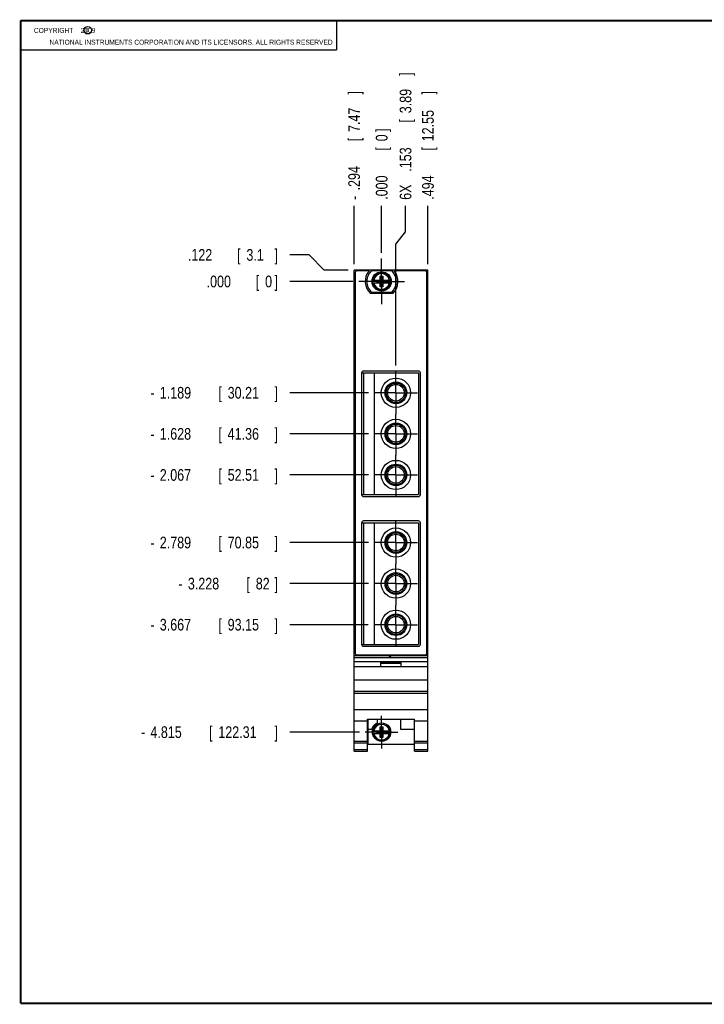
# Model space of a CAD drawing. Header units: inches. Extents: x 0.2 to 16.8, y 0.1 to 10.8.
# Tile 1 of 11: x 0.2 to 7.6, y 0.2 to 10.8. Entities that reach past the tile are written whole.
import ezdxf

# ---------------------------------------------------------------- set-up
doc = ezdxf.new("R2010")
doc.units = ezdxf.units.IN
doc.header["$LTSCALE"] = 0.935
doc.header["$MEASUREMENT"] = 0
doc.linetypes.add('CENTER', pattern=[0.6, 0.375, -0.075, 0.075, -0.075])
doc.layers.get('0').update_dxf_attribs({"linetype": 'CONTINUOUS'})
for name, color, linetype in [('COSMETIC', 7, 'CONTINUOUS'), ('DEFAULT_1', 7, 'CENTER'), ('DIMENSIONS', 7, 'CONTINUOUS')]:
    doc.layers.add(name, color=color, linetype=linetype)
doc.styles.get("Standard").update_dxf_attribs({"font": 'txt', "width": 0.8})
doc.dimstyles.new('DIMSTYLE_1', dxfattribs={"dimtxt": 0.125, "dimasz": 0.18, "dimexe": 0.18, "dimexo": 0.0625, "dimgap": 0.09, "dimtad": 0, "dimtih": 1, "dimtoh": 1, "dimdec": 3, "dimzin": 4, "dimdsep": 46, "dimtxsty": 'STANDARD', "dimblk": '_FILLED', "dimblk1": '_FILLED', "dimblk2": '_FILLED', "dimcen": 0.09, "dimadec": 0, "dimazin": 0, "dimtp": 0.001, "dimtm": 0.001, "dimtfac": 1, "dimtdec": 3, "dimtofl": 0, "dimtmove": 0, "dimatfit": 3, "dimldrblk": '_FILLED', "dimfxl": 1, "dimtolj": 1, "dimtzin": 4, "dimarcsym": 0})

# ---------------------------------------------------------------- blocks, each defined once
blk = doc.blocks.new('*D0')
at = {"layer": 'DIMENSIONS', "color": 2, "linetype": 'CONTINUOUS'}
for p, q in [((3.33, 8.255), (3.124, 8.255)), ((3.49, 8.094), (3.33, 8.255)), ((3.749, 8.094), (3.49, 8.094))]:
    blk.add_line(p, q, dxfattribs=at)
at = {"layer": 'DIMENSIONS', "color": 2, "linetype": 'CONTINUOUS', "width": 0.8}
for s, p in [('.122', (2.036, 8.193)), ('[', (2.561, 8.193)), ('3.1', (2.661, 8.193)), (']', (2.961, 8.193))]:
    blk.add_text(s, height=0.125, dxfattribs=at).set_placement(p)
blk = doc.blocks.new('_FILLED')
at = {"color": 0, "linetype": 'BYBLOCK'}
blk.add_solid([(0, 0), (-1, 0.174), (-1, -0.174)], dxfattribs=at)
blk = doc.blocks.new('*D1')
at = {"layer": 'DIMENSIONS', "color": 2, "linetype": 'CONTINUOUS'}
blk.add_line((3.966, 6.782), (3.124, 6.782), dxfattribs=at)
at = {"layer": 'DIMENSIONS', "color": 2, "linetype": 'CONTINUOUS', "width": 0.8}
for s, p in [('1.189', (1.736, 6.72)), ('[', (2.361, 6.72)), ('30.21', (2.461, 6.72)), (']', (2.961, 6.72)), ('-', (1.636, 6.72))]:
    blk.add_text(s, height=0.125, dxfattribs=at).set_placement(p)
blk = doc.blocks.new('*D2')
at = {"layer": 'DIMENSIONS', "color": 2, "linetype": 'CONTINUOUS'}
blk.add_line((3.966, 6.343), (3.124, 6.343), dxfattribs=at)
at = {"layer": 'DIMENSIONS', "color": 2, "linetype": 'CONTINUOUS', "width": 0.8}
for s, p in [('-', (1.636, 6.281)), ('1.628', (1.736, 6.281)), ('[', (2.361, 6.281)), ('41.36', (2.461, 6.281)), (']', (2.961, 6.281))]:
    blk.add_text(s, height=0.125, dxfattribs=at).set_placement(p)
blk = doc.blocks.new('*D3')
at = {"layer": 'DIMENSIONS', "color": 2, "linetype": 'CONTINUOUS'}
blk.add_line((3.966, 5.904), (3.124, 5.904), dxfattribs=at)
at = {"layer": 'DIMENSIONS', "color": 2, "linetype": 'CONTINUOUS', "width": 0.8}
for s, p in [('-', (1.636, 5.842)), ('2.067', (1.736, 5.842)), ('[', (2.361, 5.842)), ('52.51', (2.461, 5.842)), (']', (2.961, 5.842))]:
    blk.add_text(s, height=0.125, dxfattribs=at).set_placement(p)
blk = doc.blocks.new('*D4')
at = {"layer": 'DIMENSIONS', "color": 2, "linetype": 'CONTINUOUS'}
blk.add_line((3.966, 5.182), (3.124, 5.182), dxfattribs=at)
at = {"layer": 'DIMENSIONS', "color": 2, "linetype": 'CONTINUOUS', "width": 0.8}
for s, p in [('-', (1.636, 5.12)), ('2.789', (1.736, 5.12)), ('[', (2.361, 5.12)), ('70.85', (2.461, 5.12)), (']', (2.961, 5.12))]:
    blk.add_text(s, height=0.125, dxfattribs=at).set_placement(p)
blk = doc.blocks.new('*D5')
at = {"layer": 'DIMENSIONS', "color": 2, "linetype": 'CONTINUOUS'}
blk.add_line((3.966, 4.743), (3.124, 4.743), dxfattribs=at)
at = {"layer": 'DIMENSIONS', "color": 2, "linetype": 'CONTINUOUS', "width": 0.8}
for s, p in [('-', (1.936, 4.681)), ('3.228', (2.036, 4.681)), ('[', (2.661, 4.681)), ('82', (2.761, 4.681)), (']', (2.961, 4.681))]:
    blk.add_text(s, height=0.125, dxfattribs=at).set_placement(p)
blk = doc.blocks.new('*D6')
at = {"layer": 'DIMENSIONS', "color": 2, "linetype": 'CONTINUOUS'}
blk.add_line((3.961, 4.304), (3.124, 4.304), dxfattribs=at)
at = {"layer": 'DIMENSIONS', "color": 2, "linetype": 'CONTINUOUS', "width": 0.8}
for s, p in [('3.667', (1.736, 4.242)), ('[', (2.361, 4.242)), ('93.15', (2.461, 4.242)), (']', (2.961, 4.242)), ('-', (1.636, 4.242))]:
    blk.add_text(s, height=0.125, dxfattribs=at).set_placement(p)
blk = doc.blocks.new('*D7')
at = {"layer": 'DIMENSIONS', "color": 2, "linetype": 'CONTINUOUS'}
blk.add_line((3.869, 3.157), (3.124, 3.157), dxfattribs=at)
at = {"layer": 'DIMENSIONS', "color": 2, "linetype": 'CONTINUOUS', "width": 0.8}
for s, p in [('4.815', (1.636, 3.094)), ('[', (2.261, 3.094)), ('122.31', (2.361, 3.094)), (']', (2.961, 3.094)), ('-', (1.536, 3.094))]:
    blk.add_text(s, height=0.125, dxfattribs=at).set_placement(p)
blk = doc.blocks.new('*D8')
at = {"layer": 'DIMENSIONS', "color": 2, "linetype": 'CONTINUOUS'}
blk.add_line((3.799, 7.972), (3.124, 7.972), dxfattribs=at)
at = {"layer": 'DIMENSIONS', "color": 2, "linetype": 'CONTINUOUS', "width": 0.8}
for s, p in [('.000', (2.236, 7.909)), ('[', (2.761, 7.909)), ('0', (2.861, 7.909)), (']', (2.961, 7.909))]:
    blk.add_text(s, height=0.125, dxfattribs=at).set_placement(p)
blk = doc.blocks.new('*D9')
at = {"layer": 'DIMENSIONS', "color": 2, "linetype": 'CONTINUOUS'}
for p, q in [((4.361, 8.501), (4.361, 8.781)), ((4.258, 8.372), (4.361, 8.501)), ((4.258, 7.074), (4.258, 8.372))]:
    blk.add_line(p, q, dxfattribs=at)
at = {"layer": 'DIMENSIONS', "color": 2, "linetype": 'CONTINUOUS', "width": 0.8}
for s, p in [(']', (4.423, 10.169)), ('3.89', (4.423, 9.769)), ('[', (4.423, 9.669)), ('.153', (4.423, 9.144)), ('6X ', (4.423, 8.844))]:
    blk.add_text(s, height=0.125, rotation=90, dxfattribs=at).set_placement(p)
blk = doc.blocks.new('*D10')
at = {"layer": 'DIMENSIONS', "color": 2, "linetype": 'CONTINUOUS'}
blk.add_line((3.811, 8.156), (3.811, 8.781), dxfattribs=at)
at = {"layer": 'DIMENSIONS', "color": 2, "linetype": 'CONTINUOUS', "width": 0.8}
for s, p in [(']', (3.874, 9.969)), ('7.47', (3.874, 9.569)), ('[', (3.874, 9.469)), ('.294', (3.874, 8.944)), ('-', (3.874, 8.844))]:
    blk.add_text(s, height=0.125, rotation=90, dxfattribs=at).set_placement(p)
blk = doc.blocks.new('*D11')
at = {"layer": 'DIMENSIONS', "color": 2, "linetype": 'CONTINUOUS'}
blk.add_line((4.599, 8.156), (4.599, 8.781), dxfattribs=at)
at = {"layer": 'DIMENSIONS', "color": 2, "linetype": 'CONTINUOUS', "width": 0.8}
for s, p in [(']', (4.662, 9.969)), ('12.55', (4.662, 9.469)), ('[', (4.662, 9.369)), ('.494', (4.662, 8.844))]:
    blk.add_text(s, height=0.125, rotation=90, dxfattribs=at).set_placement(p)
blk = doc.blocks.new('*D12')
at = {"layer": 'DIMENSIONS', "color": 2, "linetype": 'CONTINUOUS'}
blk.add_line((4.105, 8.278), (4.105, 8.781), dxfattribs=at)
at = {"layer": 'DIMENSIONS', "color": 2, "linetype": 'CONTINUOUS', "width": 0.8}
for s, p in [(']', (4.168, 9.569)), ('0', (4.168, 9.469)), ('[', (4.168, 9.369)), ('.000', (4.168, 8.844))]:
    blk.add_text(s, height=0.125, rotation=90, dxfattribs=at).set_placement(p)

msp = doc.modelspace()

# ---------------------------------------------------------------- linework, layer by layer
at = {"color": 2, "linetype": 'CONTINUOUS'}
for p, q in [((0.25, 10.7586), (3.625, 10.7586)), ((0.25, 10.7586), (0.25, 10.4456)), ((3.625, 10.7586), (3.625, 10.4456)), ((0.25, 10.4456), (3.625, 10.4456))]:
    msp.add_line(p, q, dxfattribs=at)
at = {"color": 7, "linetype": 'CONTINUOUS'}
for p, q in [((3.811, 2.9517), (3.811, 8.0939)), ((4.599, 8.0939), (3.811, 8.0939)), ((3.821, 8.0639), (3.821, 4.0039)), ((3.9705, 8.0839), (3.841, 8.0839)), ((4.0013, 8.0904), (4.2088, 8.0904)), ((4.0912, 7.9148), (4.1188, 8.029)), ((4.0912, 7.9857), (4.0912, 8.029)), ((4.1188, 7.9148), (4.0912, 8.029)), ((4.0912, 8.029), (4.1188, 8.029)), ((4.1188, 8.029), (4.1188, 7.9857)), ((4.569, 8.0839), (4.2395, 8.0839)), ((4.589, 4.0039), (4.589, 8.0639)), ((4.599, 2.9517), (4.599, 8.0939)), ((4.0104, 7.9857), (4.0933, 7.9857)), ((4.0104, 7.9581), (4.0933, 7.9581)), ((4.0565, 7.9602), (4.0565, 7.9836)), ((4.0565, 7.9602), (4.1535, 7.9836)), ((4.0933, 7.9836), (4.0565, 7.9836)), ((4.0565, 7.9836), (4.1535, 7.9602)), ((4.0565, 7.9602), (4.0933, 7.9602)), ((4.0912, 7.9148), (4.0912, 7.9581)), ((4.1188, 7.9148), (4.0912, 7.9148)), ((4.0933, 7.9857), (4.0933, 7.9836)), ((4.0933, 7.9602), (4.1167, 7.9836)), ((4.1167, 7.9602), (4.0933, 7.9836)), ((4.0933, 7.9581), (4.0933, 7.9602)), ((4.1167, 7.9857), (4.1167, 7.9836)), ((4.1167, 7.9857), (4.1997, 7.9857)), ((4.1535, 7.9836), (4.1167, 7.9836)), ((4.1167, 7.9581), (4.1167, 7.9602)), ((4.1167, 7.9602), (4.1535, 7.9602)), ((4.1167, 7.9581), (4.1997, 7.9581)), ((4.1188, 7.9581), (4.1188, 7.9148)), ((4.1535, 7.9602), (4.1535, 7.9836)), ((4.2233, 7.8429), (3.9868, 7.8429)), ((4.2088, 7.8534), (4.0013, 7.8534)), ((3.891, 6.9939), (3.891, 5.6939)), ((3.891, 6.9939), (4.499, 6.9939)), ((3.9105, 6.9939), (3.9105, 5.6939)), ((4.499, 7.0139), (3.911, 7.0139)), ((4.0301, 5.6939), (4.0301, 6.9939)), ((4.499, 6.9939), (4.499, 5.6939)), ((4.519, 5.6939), (4.519, 6.9939)), ((3.891, 5.6939), (4.499, 5.6939)), ((3.911, 5.6739), (4.499, 5.6739)), ((3.891, 5.3939), (3.891, 4.0939)), ((3.891, 5.3939), (4.499, 5.3939)), ((3.9105, 5.3939), (3.9105, 4.0939)), ((4.499, 5.4139), (3.911, 5.4139)), ((4.0301, 4.0939), (4.0301, 5.3939)), ((4.499, 5.3939), (4.499, 4.0939)), ((4.519, 4.0939), (4.519, 5.3939)), ((3.891, 4.0939), (4.499, 4.0939)), ((3.911, 4.0739), (4.499, 4.0739)), ((3.811, 3.9759), (4.599, 3.9759)), ((3.811, 3.9537), (4.599, 3.9537)), ((3.811, 3.9107), (4.599, 3.9107)), ((3.841, 3.9839), (4.569, 3.9839)), ((4.095, 3.9007), (4.315, 3.9007)), ((4.095, 3.8537), (4.095, 3.9007)), ((4.095, 3.8937), (4.315, 3.8937)), ((4.315, 3.8537), (4.315, 3.9007)), ((4.599, 3.8537), (3.811, 3.8537)), ((3.811, 3.7137), (4.599, 3.7137)), ((3.811, 3.5937), (4.599, 3.5937)), ((3.811, 3.5742), (4.599, 3.5742)), ((3.811, 3.3984), (4.599, 3.3984)), ((3.811, 3.2787), (3.953, 3.2787)), ((3.953, 3.294), (4.457, 3.294)), ((3.953, 2.9517), (3.953, 3.294)), ((3.959, 3.294), (3.959, 3.0287)), ((4.056, 3.294), (4.056, 3.2541)), ((4.306, 3.294), (4.306, 3.1887)), ((4.457, 2.9517), (4.457, 3.294)), ((4.457, 3.2787), (4.599, 3.2787)), ((3.959, 3.1887), (4.0008, 3.1887)), ((4.0104, 3.1705), (4.0933, 3.1705)), ((4.0565, 3.145), (4.1535, 3.1684)), ((4.0933, 3.1684), (4.0565, 3.1684)), ((4.0565, 3.1684), (4.1535, 3.145)), ((4.0565, 3.145), (4.0565, 3.1684)), ((4.0912, 3.2138), (4.1188, 3.2138)), ((4.1188, 3.0996), (4.0912, 3.2138)), ((4.0912, 3.1705), (4.0912, 3.2138)), ((4.0912, 3.0996), (4.1188, 3.2138)), ((4.0933, 3.1705), (4.0933, 3.1684)), ((4.1167, 3.145), (4.0933, 3.1684)), ((4.0933, 3.145), (4.1167, 3.1684)), ((4.1167, 3.1705), (4.1997, 3.1705)), ((4.1167, 3.1705), (4.1167, 3.1684)), ((4.1535, 3.1684), (4.1167, 3.1684)), ((4.1188, 3.2138), (4.1188, 3.1705)), ((4.1535, 3.145), (4.1535, 3.1684)), ((4.306, 3.1887), (4.457, 3.1887)), ((3.811, 3.0617), (3.953, 3.0617)), ((4.0104, 3.1429), (4.0933, 3.1429)), ((4.0565, 3.145), (4.0933, 3.145)), ((4.0912, 3.0996), (4.0912, 3.1429)), ((4.1188, 3.0996), (4.0912, 3.0996)), ((4.0933, 3.1429), (4.0933, 3.145)), ((4.1167, 3.145), (4.1535, 3.145)), ((4.1167, 3.1429), (4.1167, 3.145)), ((4.1167, 3.1429), (4.1997, 3.1429)), ((4.1188, 3.1429), (4.1188, 3.0996)), ((4.457, 3.0617), (4.599, 3.0617)), ((3.811, 3.0425), (3.953, 3.0425)), ((3.811, 2.9696), (3.953, 2.9696)), ((3.811, 2.9517), (3.953, 2.9517)), ((3.959, 3.0287), (4.457, 3.0287)), ((4.457, 3.0425), (4.599, 3.0425)), ((4.457, 2.9696), (4.599, 2.9696)), ((4.457, 2.9517), (4.599, 2.9517))]:
    msp.add_line(p, q, dxfattribs=at)
at = {"color": 7, "linetype": 'CONTINUOUS', "const_width": 0.02}
for points in [[(0.25, 10.7586), (0.25, 0.2586)], [(16.75, 10.7586), (0.25, 10.7586)], [(0.25, 0.2586), (16.75, 0.2586)]]:
    msp.add_lwpolyline(points, dxfattribs=at)
at = {"color": 2, "linetype": 'CONTINUOUS'}
msp.add_circle((0.9659, 10.6562), 0.0403, dxfattribs=at)
at = {"color": 7, "linetype": 'CONTINUOUS'}
for centre, radius in [((4.105, 7.9719), 0.1025), ((4.105, 7.9719), 0.098), ((4.2581, 6.7824), 0.1562), ((4.2581, 6.7824), 0.1158), ((4.2581, 6.7824), 0.1043), ((4.2581, 6.7824), 0.0886), ((4.2581, 6.3434), 0.1562), ((4.2581, 6.3434), 0.1158), ((4.2581, 6.3434), 0.1043), ((4.2581, 6.3434), 0.0886), ((4.2581, 5.9044), 0.1562), ((4.2581, 5.9044), 0.1158), ((4.2581, 5.9044), 0.1043), ((4.2581, 5.9044), 0.0886), ((4.2581, 5.1824), 0.1562), ((4.2581, 5.1824), 0.1158), ((4.2581, 5.1824), 0.1043), ((4.2581, 5.1824), 0.0886), ((4.2581, 4.7434), 0.1562), ((4.2581, 4.7434), 0.1158), ((4.2581, 4.7434), 0.1043), ((4.2581, 4.7434), 0.0886), ((4.2581, 4.3044), 0.1562), ((4.2581, 4.3044), 0.1158), ((4.2581, 4.3044), 0.1043), ((4.2581, 4.3044), 0.0886), ((4.105, 3.1567), 0.098)]:
    msp.add_circle(centre, radius, dxfattribs=at)
for centre, radius, start, end in [((3.841, 8.0639), 0.02, 90, 180), ((4.105, 7.9719), 0.175, 140.20818, 227.4886), ((4.105, 7.9719), 0.1575, 131.20295, 228.79705), ((4.105, 7.9719), 0.0947, 8.36374, 171.63626), ((4.105, 7.9719), 0.0832, 9.53359, 170.46641), ((4.105, 7.9719), 0.1575, 311.20295, 48.79705), ((4.105, 7.9719), 0.175, 312.5114, 39.79182), ((4.569, 8.0639), 0.02, 0, 90), ((4.105, 7.9719), 0.0956, 171.71661, 188.28339), ((4.105, 7.9719), 0.0947, 188.36374, 351.63626), ((4.105, 7.9719), 0.0832, 189.53359, 350.46641), ((4.105, 7.9719), 0.0956, 351.71661, 8.28339), ((3.911, 6.9939), 0.02, 90, 180), ((4.499, 6.9939), 0.02, 0, 90), ((3.911, 5.6939), 0.02, 180, 270), ((4.499, 5.6939), 0.02, 270, 360), ((3.911, 5.3939), 0.02, 90, 180), ((4.499, 5.3939), 0.02, 0, 90), ((3.841, 4.0039), 0.02, 180, 270), ((3.911, 4.0939), 0.02, 180, 270), ((4.499, 4.0939), 0.02, 270, 360), ((4.569, 4.0039), 0.02, 270, 360), ((4.105, 3.1567), 0.109, 116.71426, 162.92771), ((4.105, 3.1567), 0.0956, 171.71661, 188.28339), ((4.105, 3.1567), 0.0947, 8.36374, 171.63626), ((4.105, 3.1567), 0.0832, 9.53359, 170.46641), ((4.105, 3.1567), 0.0956, 351.71661, 8.28339), ((4.105, 3.1567), 0.0947, 188.36374, 351.63626), ((4.105, 3.1567), 0.0832, 189.53359, 350.46641)]:
    msp.add_arc(centre, radius, start, end, dxfattribs=at)
at = {"layer": 'COSMETIC', "color": 2, "linetype": 'CONTINUOUS'}
for p, q in [((4.1231, 3.8937), (4.1301, 3.9007)), ((4.1831, 3.9537), (4.2053, 3.9759))]:
    msp.add_line(p, q, dxfattribs=at)
at = {"layer": 'DEFAULT_1', "color": 7, "linetype": 'CENTER'}
for p, q in [((4.105, 7.9719), (4.105, 8.2154)), ((4.105, 7.9719), (3.8615, 7.9719)), ((4.105, 7.9719), (4.105, 7.7284)), ((4.105, 7.9719), (4.3485, 7.9719)), ((4.2581, 6.7824), (4.2581, 7.0117)), ((4.2581, 6.7824), (4.0288, 6.7824)), ((4.2581, 6.7824), (4.2581, 6.5531)), ((4.2581, 6.7824), (4.4874, 6.7824)), ((4.2581, 6.3434), (4.2581, 6.5531)), ((4.2581, 6.3434), (4.0288, 6.3434)), ((4.2581, 6.3434), (4.2581, 6.1141)), ((4.2581, 6.3434), (4.4874, 6.3434)), ((4.2581, 5.9044), (4.2581, 6.1141)), ((4.2581, 5.9044), (4.0288, 5.9044)), ((4.2581, 5.9044), (4.2581, 5.6751)), ((4.2581, 5.9044), (4.4874, 5.9044)), ((4.2581, 5.1824), (4.2581, 5.4117)), ((4.2581, 5.1824), (4.0288, 5.1824)), ((4.2581, 5.1824), (4.4874, 5.1824)), ((4.2581, 5.1824), (4.2581, 4.9531)), ((4.2581, 4.7434), (4.2581, 4.9531)), ((4.2581, 4.7434), (4.0288, 4.7434)), ((4.2581, 4.7434), (4.4874, 4.7434)), ((4.2581, 4.7434), (4.2581, 4.5141)), ((4.2581, 4.3044), (4.2581, 4.5141)), ((4.2581, 4.3044), (4.0288, 4.3044)), ((4.2581, 4.3044), (4.4874, 4.3044)), ((4.2581, 4.3044), (4.2581, 4.0751)), ((4.105, 3.1567), (4.105, 3.3307)), ((4.105, 3.1567), (3.931, 3.1567)), ((4.105, 3.1567), (4.279, 3.1567)), ((4.105, 3.1567), (4.105, 2.9827))]:
    msp.add_line(p, q, dxfattribs=at)

# ---------------------------------------------------------------- texts
at = {"color": 2, "linetype": 'CONTINUOUS', "width": 0.8}
for s, p in [('c', (0.946, 10.6363)), ('NATIONAL INSTRUMENTS CORPORATION AND ITS LICENSORS. ALL RIGHTS RESERVED', (0.5583, 10.5016))]:
    msp.add_text(s, height=0.053, dxfattribs=at).set_placement(p)
at = {"color": 2, "linetype": 'CONTINUOUS', "insert": (0.3125, 10.6805), "char_height": 0.053, "width": 0.8904, "attachment_point": 1}
msp.add_mtext('    COPYRIGHT    2009', dxfattribs=at)

# ---------------------------------------------------------------- dimensions: what is measured, and where the dimension line sits
at = {"layer": 'DIMENSIONS', "color": 2, "linetype": 'CONTINUOUS'}
for feature_location, offset, dtype, origin, text, picture, middle in [((4.2581, 7.0742), (0.1024, 1.7071), 0, (4.105, 8.2154), '6X <>', '*D9', (4.3605, 9.5564)), ((3.811, 8.1564), (0, 0.625), 1, (4.105, 8.2154), '-<>', '*D10', (3.811, 9.4564)), ((3.8685, 3.1567), (-0.745, 0), 0, (3.8615, 7.9719), '-<>', '*D7', (2.2985, 3.1567)), ((3.96629, 6.78242), (-0.84277, 0), 0, (3.86151, 7.97189), '-<>', '*D1', (2.34851, 6.78242)), ((3.96629, 6.34342), (-0.84277, 0), 0, (3.86151, 7.97189), '-<>', '*D2', (2.34851, 6.34342)), ((3.96629, 5.90442), (-0.84277, 0), 0, (3.86151, 7.97189), '-<>', '*D3', (2.34851, 5.90442)), ((3.96629, 5.18242), (-0.84277, 0), 0, (3.86151, 7.97189), '-<>', '*D4', (2.34851, 5.18242)), ((3.96122, 4.30442), (-0.83771, 0), 0, (3.86151, 7.97189), '-<>', '*D6', (2.34851, 4.30442)), ((3.96629, 4.74342), (-0.84277, 0), 0, (3.86151, 7.97189), '-<>', '*D5', (2.49851, 4.74342))]:
    dim = msp.add_ordinate_dim(feature_location=feature_location, offset=offset, dtype=dtype, origin=origin, text=text, dimstyle='DIMSTYLE_1', dxfattribs=at)
    dim.commit()
    dim.dimension.update_dxf_attribs({"geometry": picture, "text_midpoint": middle})
for feature_location, offset, dtype, origin, picture, middle in [((4.599, 8.1564), (0, 0.625), 1, (4.105, 8.2154), '*D11', (4.599, 9.4564)), ((4.1050142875, 8.2778900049), (0, 0.5035), 1, (4.1050142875, 8.2153900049), '*D12', (4.1050142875, 9.2563900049)), ((3.7485, 8.0939), (-0.625, 0.1612), 0, (3.8615, 7.9719), '*D0', (2.5485, 8.255)), ((3.7990142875, 7.9718900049), (-0.6755, 0), 0, (3.8615142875, 7.9718900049), '*D8', (2.6485142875, 7.9718900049))]:
    dim = msp.add_ordinate_dim(feature_location=feature_location, offset=offset, dtype=dtype, origin=origin, dimstyle='DIMSTYLE_1', dxfattribs=at)
    dim.commit()
    dim.dimension.update_dxf_attribs({"geometry": picture, "text_midpoint": middle})

doc.saveas('drawing.dxf')
